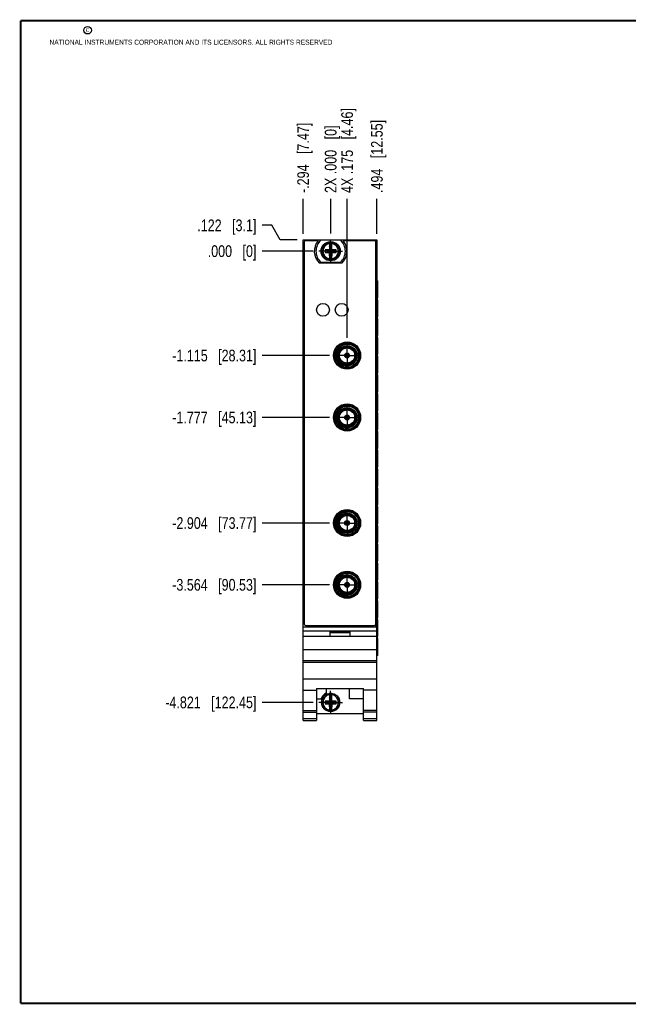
# Model space of a CAD drawing. Header units: inches. Extents: x 0.2 to 16.8, y 0.2 to 10.8.
# Tile 1 of 24: x 0.2 to 6.7, y 0.2 to 10.8. Entities that reach past the tile are written whole.
import ezdxf

# ---------------------------------------------------------------- set-up
doc = ezdxf.new("R2010")
doc.units = ezdxf.units.IN
doc.header["$LTSCALE"] = 0.935
doc.header["$MEASUREMENT"] = 0
doc.linetypes.add('CENTER', pattern=[0.6, 0.375, -0.075, 0.075, -0.075])
doc.layers.get('0').update_dxf_attribs({"linetype": 'CONTINUOUS'})
doc.layers.add('DEFAULT_1', color=7, linetype='CENTER')
doc.layers.add('DIMENSIONS', color=7, linetype='CONTINUOUS')
doc.styles.get("Standard").update_dxf_attribs({"font": 'txt', "width": 0.8})
doc.dimstyles.new('DIMSTYLE_1', dxfattribs={"dimtxt": 0.125, "dimasz": 0.18, "dimexe": 0.18, "dimexo": 0.0625, "dimgap": 0.09, "dimtad": 0, "dimtih": 1, "dimtoh": 1, "dimdec": 3, "dimzin": 4, "dimdsep": 46, "dimtxsty": 'STANDARD', "dimblk": '_FILLED', "dimblk1": '_FILLED', "dimblk2": '_FILLED', "dimcen": 0.09, "dimadec": 0, "dimazin": 0, "dimtp": 0.000393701, "dimtm": 0.000393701, "dimtfac": 1, "dimtdec": 3, "dimtofl": 0, "dimtmove": 0, "dimatfit": 3, "dimldrblk": '_FILLED', "dimfxl": 1, "dimtolj": 1, "dimtzin": 4, "dimarcsym": 0})
doc.dimstyles.new('DIMSTYLE_2', dxfattribs={"dimtxt": 0.125, "dimasz": 0.18, "dimexe": 0.18, "dimexo": 0.0625, "dimgap": 0.09, "dimtad": 0, "dimtih": 1, "dimtoh": 1, "dimdec": 3, "dimzin": 4, "dimdsep": 46, "dimtxsty": 'STANDARD', "dimblk": '_FILLED', "dimblk1": '_FILLED', "dimblk2": '_FILLED', "dimcen": 0.09, "dimadec": 0, "dimazin": 0, "dimtfac": 1, "dimtdec": 3, "dimtofl": 0, "dimtmove": 0, "dimatfit": 3, "dimldrblk": '_FILLED', "dimfxl": 1, "dimtolj": 1, "dimtzin": 4, "dimarcsym": 0})
doc.dimstyles.new('DIMSTYLE_3', dxfattribs={"dimtxt": 0.125, "dimasz": 0.18, "dimexe": 0.18, "dimexo": 0.0625, "dimgap": 0.09, "dimtad": 0, "dimtih": 1, "dimtoh": 1, "dimdec": 3, "dimzin": 4, "dimdsep": 46, "dimtxsty": 'STANDARD', "dimblk": '_FILLED', "dimblk1": '_FILLED', "dimblk2": '_FILLED', "dimcen": 0.09, "dimadec": 0, "dimazin": 0, "dimtp": 0.01, "dimtm": 0.01, "dimtfac": 1, "dimtdec": 3, "dimtofl": 0, "dimtmove": 0, "dimatfit": 3, "dimldrblk": '_FILLED', "dimfxl": 1, "dimtolj": 1, "dimtzin": 4, "dimarcsym": 0})

# ---------------------------------------------------------------- blocks, each defined once
blk = doc.blocks.new('*D0')
at = {"layer": 'DIMENSIONS', "color": 2, "linetype": 'CONTINUOUS'}
for p, q in [((2.936, 8.572), (2.832, 8.572)), ((3.023, 8.417), (2.936, 8.572)), ((3.207, 8.417), (3.023, 8.417))]:
    blk.add_line(p, q, dxfattribs=at)
at = {"layer": 'DIMENSIONS', "color": 2, "linetype": 'CONTINUOUS', "insert": (2.77, 8.634), "char_height": 0.125, "width": 1.025, "attachment_point": 3, "line_spacing_factor": 0.9}
blk.add_mtext('.122{\\Ftxt.shx;\\W1.000000;\\H0.125000; }[3.1]', dxfattribs=at)
blk = doc.blocks.new('_FILLED')
at = {"color": 0, "linetype": 'BYBLOCK'}
blk.add_solid([(0, 0), (-1, 0.174), (-1, -0.174)], dxfattribs=at)
blk = doc.blocks.new('*D1')
at = {"layer": 'DIMENSIONS', "color": 2, "linetype": 'CONTINUOUS'}
blk.add_line((3.376, 8.295), (2.832, 8.295), dxfattribs=at)
at = {"layer": 'DIMENSIONS', "color": 2, "linetype": 'CONTINUOUS', "insert": (2.77, 8.358), "char_height": 0.125, "width": 0.825, "attachment_point": 3, "line_spacing_factor": 0.9}
blk.add_mtext('.000{\\Ftxt.shx;\\W1.000000;\\H0.125000; }[0]', dxfattribs=at)
blk = doc.blocks.new('*D2')
at = {"layer": 'DIMENSIONS', "color": 2, "linetype": 'CONTINUOUS'}
blk.add_line((3.551, 7.18), (2.832, 7.18), dxfattribs=at)
at = {"layer": 'DIMENSIONS', "color": 2, "linetype": 'CONTINUOUS', "insert": (2.77, 7.243), "char_height": 0.125, "width": 1.425, "attachment_point": 3, "line_spacing_factor": 0.9}
blk.add_mtext('-1.115{\\Ftxt.shx;\\W1.000000;\\H0.125000; }[28.31]', dxfattribs=at)
blk = doc.blocks.new('*D3')
at = {"layer": 'DIMENSIONS', "color": 2, "linetype": 'CONTINUOUS'}
blk.add_line((3.551, 6.518), (2.832, 6.518), dxfattribs=at)
at = {"layer": 'DIMENSIONS', "color": 2, "linetype": 'CONTINUOUS', "insert": (2.77, 6.581), "char_height": 0.125, "width": 1.425, "attachment_point": 3, "line_spacing_factor": 0.9}
blk.add_mtext('-1.777{\\Ftxt.shx;\\W1.000000;\\H0.125000; }[45.13]', dxfattribs=at)
blk = doc.blocks.new('*D4')
at = {"layer": 'DIMENSIONS', "color": 2, "linetype": 'CONTINUOUS'}
blk.add_line((3.551, 5.391), (2.832, 5.391), dxfattribs=at)
at = {"layer": 'DIMENSIONS', "color": 2, "linetype": 'CONTINUOUS', "insert": (2.77, 5.453), "char_height": 0.125, "width": 1.425, "attachment_point": 3, "line_spacing_factor": 0.9}
blk.add_mtext('-2.904{\\Ftxt.shx;\\W1.000000;\\H0.125000; }[73.77]', dxfattribs=at)
blk = doc.blocks.new('*D5')
at = {"layer": 'DIMENSIONS', "color": 2, "linetype": 'CONTINUOUS'}
blk.add_line((3.551, 4.731), (2.832, 4.731), dxfattribs=at)
at = {"layer": 'DIMENSIONS', "color": 2, "linetype": 'CONTINUOUS', "insert": (2.77, 4.793), "char_height": 0.125, "width": 1.425, "attachment_point": 3, "line_spacing_factor": 0.9}
blk.add_mtext('-3.564{\\Ftxt.shx;\\W1.000000;\\H0.125000; }[90.53]', dxfattribs=at)
blk = doc.blocks.new('*D6')
at = {"layer": 'DIMENSIONS', "color": 2, "linetype": 'CONTINUOUS'}
blk.add_line((3.376, 3.474), (2.832, 3.474), dxfattribs=at)
at = {"layer": 'DIMENSIONS', "color": 2, "linetype": 'CONTINUOUS', "insert": (2.77, 3.537), "char_height": 0.125, "width": 1.525, "attachment_point": 3, "line_spacing_factor": 0.9}
blk.add_mtext('-4.821{\\Ftxt.shx;\\W1.000000;\\H0.125000; }[122.45]', dxfattribs=at)
blk = doc.blocks.new('*D7')
at = {"layer": 'DIMENSIONS', "color": 2, "linetype": 'CONTINUOUS'}
blk.add_line((3.564, 8.483), (3.564, 8.855), dxfattribs=at)
at = {"layer": 'DIMENSIONS', "color": 2, "linetype": 'CONTINUOUS', "insert": (3.501, 8.917), "char_height": 0.125, "width": 1.125, "attachment_point": 1, "rotation": 90, "line_spacing_factor": 0.9}
blk.add_mtext('2X .000{\\Ftxt.shx;\\W1.000000;\\H0.125000; }[0]', dxfattribs=at)
blk = doc.blocks.new('*D8')
at = {"layer": 'DIMENSIONS', "color": 2, "linetype": 'CONTINUOUS'}
blk.add_line((3.27, 8.48), (3.27, 8.855), dxfattribs=at)
at = {"layer": 'DIMENSIONS', "color": 2, "linetype": 'CONTINUOUS', "insert": (3.207, 8.917), "char_height": 0.125, "width": 1.225, "attachment_point": 1, "rotation": 90, "line_spacing_factor": 0.9}
blk.add_mtext('-.294{\\Ftxt.shx;\\W1.000000;\\H0.125000; }[7.47]', dxfattribs=at)
blk = doc.blocks.new('*D9')
at = {"layer": 'DIMENSIONS', "color": 2, "linetype": 'CONTINUOUS'}
blk.add_line((4.058, 8.48), (4.058, 8.855), dxfattribs=at)
at = {"layer": 'DIMENSIONS', "color": 2, "linetype": 'CONTINUOUS', "insert": (3.995, 8.917), "char_height": 0.125, "width": 1.225, "attachment_point": 1, "rotation": 90, "line_spacing_factor": 0.9}
blk.add_mtext('.494{\\Ftxt.shx;\\W1.000000;\\H0.125000; }[12.55]', dxfattribs=at)
blk = doc.blocks.new('*D10')
at = {"layer": 'DIMENSIONS', "color": 2, "linetype": 'CONTINUOUS'}
blk.add_line((3.739, 7.368), (3.739, 8.855), dxfattribs=at)
at = {"layer": 'DIMENSIONS', "color": 2, "linetype": 'CONTINUOUS', "insert": (3.677, 8.917), "char_height": 0.125, "width": 1.425, "attachment_point": 1, "rotation": 90, "line_spacing_factor": 0.9}
blk.add_mtext('4X .175{\\Ftxt.shx;\\W1.000000;\\H0.125000; }[4.46]', dxfattribs=at)

msp = doc.modelspace()

# ---------------------------------------------------------------- linework, layer by layer
at = {"color": 6, "linetype": 'CONTINUOUS'}
for p, q in [((3.2696, 4.2812), (3.2696, 8.4171)), ((3.2696, 8.4171), (4.0576, 8.4171)), ((4.0576, 8.4171), (4.0576, 4.2812))]:
    msp.add_line(p, q, dxfattribs=at)
at = {"color": 9, "linetype": 'CONTINUOUS'}
for p, q in [((4.0456, 8.3954), (4.0456, 8.4171)), ((4.0605, 7.9771), (4.0605, 3.9771)), ((4.0456, 4.2812), (4.0456, 4.3088))]:
    msp.add_line(p, q, dxfattribs=at)
at = {"color": 7, "linetype": 'CONTINUOUS'}
for p, q in [((3.2796, 8.3871), (3.2796, 4.3171)), ((3.4291, 8.4071), (3.2996, 8.4071)), ((3.6673, 8.4136), (3.4598, 8.4136)), ((3.5498, 8.3898), (3.5498, 8.3068)), ((3.5519, 8.2466), (3.5753, 8.3436)), ((3.5519, 8.3436), (3.5519, 8.3068)), ((3.5753, 8.2466), (3.5519, 8.3436)), ((3.5753, 8.3436), (3.5519, 8.3436)), ((3.5753, 8.3068), (3.5753, 8.3436)), ((3.5774, 8.3068), (3.5774, 8.3898)), ((4.0276, 8.4071), (3.698, 8.4071)), ((4.0476, 4.3171), (4.0476, 8.3871)), ((3.5065, 8.3089), (3.5065, 8.2813)), ((3.5498, 8.3089), (3.5065, 8.3089)), ((3.5065, 8.3089), (3.6175, 8.2821)), ((3.5065, 8.2813), (3.6175, 8.3081)), ((3.5065, 8.2813), (3.5498, 8.2813)), ((3.5519, 8.3068), (3.5498, 8.3068)), ((3.5498, 8.2834), (3.5498, 8.2005)), ((3.5519, 8.2834), (3.5498, 8.2834)), ((3.5519, 8.2834), (3.5753, 8.3068)), ((3.5753, 8.2834), (3.5519, 8.3068)), ((3.5519, 8.2466), (3.5519, 8.2834)), ((3.5753, 8.2466), (3.5519, 8.2466)), ((3.5753, 8.3068), (3.5774, 8.3068)), ((3.5753, 8.2834), (3.5753, 8.2466)), ((3.5774, 8.2834), (3.5753, 8.2834)), ((3.6207, 8.3089), (3.5774, 8.3089)), ((3.5774, 8.2005), (3.5774, 8.2834)), ((3.5774, 8.2813), (3.6207, 8.2813)), ((3.6207, 8.2813), (3.6207, 8.3089)), ((3.6818, 8.1661), (3.4453, 8.1661)), ((3.4598, 8.1766), (3.6673, 8.1766)), ((4.0576, 7.9771), (4.0691, 7.9771)), ((4.0693, 7.7952), (4.0693, 7.9771)), ((4.0611, 7.7952), (4.0611, 7.7762)), ((4.0693, 7.7952), (4.0611, 7.7952)), ((4.0611, 7.7762), (4.0691, 7.7762)), ((4.0693, 7.5942), (4.0693, 7.7762)), ((4.0611, 7.5942), (4.0611, 7.5752)), ((4.0693, 7.5942), (4.0611, 7.5942)), ((4.0611, 7.5752), (4.0691, 7.5752)), ((4.0693, 7.3933), (4.0693, 7.5752)), ((4.0611, 7.3933), (4.0611, 7.3743)), ((4.0693, 7.3933), (4.0611, 7.3933)), ((4.0611, 7.3743), (4.0691, 7.3743)), ((4.0693, 7.1923), (4.0693, 7.3743)), ((3.7182, 7.1907), (3.7199, 7.1897)), ((3.7206, 7.1929), (3.7198, 7.1934)), ((3.7199, 7.1897), (3.7207, 7.1892)), ((3.7215, 7.1924), (3.7206, 7.1929)), ((3.7207, 7.1892), (3.7228, 7.1877)), ((3.7223, 7.192), (3.7215, 7.1924)), ((3.7235, 7.1914), (3.7223, 7.192)), ((3.7228, 7.1877), (3.7236, 7.1872)), ((3.7259, 7.1904), (3.7235, 7.1914)), ((3.7236, 7.1872), (3.7239, 7.1869)), ((3.7352, 7.1564), (3.7341, 7.156)), ((3.7371, 7.1641), (3.7374, 7.1615)), ((3.7374, 7.1615), (3.7375, 7.1601)), ((3.7375, 7.1601), (3.7375, 7.1592)), ((3.7375, 7.1592), (3.7375, 7.1582)), ((3.7375, 7.1582), (3.7375, 7.1573)), ((3.7406, 7.1601), (3.7409, 7.1628)), ((3.7406, 7.1592), (3.7406, 7.1601)), ((3.7406, 7.1573), (3.7406, 7.1592)), ((3.7409, 7.1628), (3.741, 7.1637)), ((3.741, 7.1637), (3.741, 7.1641)), ((3.7526, 7.1905), (3.7523, 7.1904)), ((3.7535, 7.1909), (3.7526, 7.1905)), ((3.7547, 7.1914), (3.7535, 7.1909)), ((3.7542, 7.1869), (3.7564, 7.1885)), ((3.7559, 7.192), (3.7547, 7.1914)), ((3.7567, 7.1924), (3.7559, 7.192)), ((3.7564, 7.1885), (3.7575, 7.1892)), ((3.7583, 7.1934), (3.7567, 7.1924)), ((3.7575, 7.1892), (3.7591, 7.1902)), ((3.7591, 7.1902), (3.7599, 7.1907)), ((3.7609, 7.1899), (3.7619, 7.1892)), ((3.7619, 7.1892), (3.7628, 7.1884)), ((4.0611, 7.1923), (4.0611, 7.1733)), ((4.0693, 7.1923), (4.0611, 7.1923)), ((4.0611, 7.1733), (4.0691, 7.1733)), ((4.0693, 6.9914), (4.0693, 7.1733)), ((3.7732, 7.0773), (3.772, 7.0769)), ((3.7745, 7.0778), (3.7732, 7.0773)), ((3.8515, 7.1259), (3.8368, 7.133)), ((4.0611, 6.9914), (4.0611, 6.9724)), ((4.0693, 6.9914), (4.0611, 6.9914)), ((4.0611, 6.9724), (4.0691, 6.9724)), ((4.0693, 6.7904), (4.0693, 6.9724)), ((4.0611, 6.7904), (4.0611, 6.7714)), ((4.0693, 6.7904), (4.0611, 6.7904)), ((4.0611, 6.7714), (4.0691, 6.7714)), ((4.0693, 6.5895), (4.0693, 6.7714)), ((3.7182, 6.5287), (3.7199, 6.5277)), ((3.7206, 6.5309), (3.7198, 6.5314)), ((3.7199, 6.5277), (3.7207, 6.5272)), ((3.7215, 6.5304), (3.7206, 6.5309)), ((3.7207, 6.5272), (3.7228, 6.5257)), ((3.7223, 6.53), (3.7215, 6.5304)), ((3.7235, 6.5294), (3.7223, 6.53)), ((3.7228, 6.5257), (3.7236, 6.5252)), ((3.7259, 6.5284), (3.7235, 6.5294)), ((3.7236, 6.5252), (3.7239, 6.5249)), ((3.7526, 6.5285), (3.7523, 6.5284)), ((3.7535, 6.5289), (3.7526, 6.5285)), ((3.7547, 6.5294), (3.7535, 6.5289)), ((3.7542, 6.5249), (3.7564, 6.5265)), ((3.7559, 6.53), (3.7547, 6.5294)), ((3.7567, 6.5304), (3.7559, 6.53)), ((3.7564, 6.5265), (3.7575, 6.5272)), ((3.7583, 6.5314), (3.7567, 6.5304)), ((3.7575, 6.5272), (3.7591, 6.5282)), ((3.7591, 6.5282), (3.7599, 6.5287)), ((3.7609, 6.5279), (3.7619, 6.5272)), ((3.7619, 6.5272), (3.7628, 6.5264)), ((4.0611, 6.5895), (4.0611, 6.5705)), ((4.0693, 6.5895), (4.0611, 6.5895)), ((4.0611, 6.5705), (4.0691, 6.5705)), ((4.0693, 6.3885), (4.0693, 6.5705)), ((3.7352, 6.4944), (3.7341, 6.494)), ((3.7371, 6.5021), (3.7374, 6.4995)), ((3.7374, 6.4995), (3.7375, 6.4981)), ((3.7375, 6.4981), (3.7375, 6.4972)), ((3.7375, 6.4972), (3.7375, 6.4962)), ((3.7375, 6.4962), (3.7375, 6.4953)), ((3.7406, 6.4981), (3.7409, 6.5008)), ((3.7406, 6.4972), (3.7406, 6.4981)), ((3.7406, 6.4953), (3.7406, 6.4972)), ((3.7409, 6.5008), (3.741, 6.5017)), ((3.741, 6.5017), (3.741, 6.5021)), ((3.8515, 6.4639), (3.8368, 6.471)), ((3.7732, 6.4153), (3.772, 6.4149)), ((3.7745, 6.4158), (3.7732, 6.4153)), ((4.0611, 6.3885), (4.0611, 6.3695)), ((4.0693, 6.3885), (4.0611, 6.3885)), ((4.0611, 6.3695), (4.0691, 6.3695)), ((4.0693, 6.1876), (4.0693, 6.3695)), ((4.0693, 6.1876), (4.0611, 6.1876)), ((4.0611, 6.1876), (4.0611, 6.1686)), ((4.0611, 6.1686), (4.0691, 6.1686)), ((4.0693, 5.9866), (4.0693, 6.1686)), ((4.0693, 5.9866), (4.0611, 5.9866)), ((4.0611, 5.9866), (4.0611, 5.9676)), ((4.0611, 5.9676), (4.0691, 5.9676)), ((4.0693, 5.7857), (4.0693, 5.9676)), ((4.0693, 5.7857), (4.0611, 5.7857)), ((4.0611, 5.7857), (4.0611, 5.7667)), ((4.0611, 5.7667), (4.0691, 5.7667)), ((4.0693, 5.5847), (4.0693, 5.7667)), ((4.0693, 5.5847), (4.0611, 5.5847)), ((4.0611, 5.5847), (4.0611, 5.5657)), ((4.0611, 5.5657), (4.0691, 5.5657)), ((4.0693, 5.3838), (4.0693, 5.5657)), ((3.7182, 5.4012), (3.7199, 5.4002)), ((3.7206, 5.4034), (3.7198, 5.4039)), ((3.7199, 5.4002), (3.7207, 5.3997)), ((3.7215, 5.4029), (3.7206, 5.4034)), ((3.7207, 5.3997), (3.7228, 5.3982)), ((3.7223, 5.4025), (3.7215, 5.4029)), ((3.7235, 5.4019), (3.7223, 5.4025)), ((3.7228, 5.3982), (3.7236, 5.3977)), ((3.7259, 5.4009), (3.7235, 5.4019)), ((3.7236, 5.3977), (3.7239, 5.3974)), ((3.7352, 5.3669), (3.7341, 5.3665)), ((3.7371, 5.3746), (3.7374, 5.372)), ((3.7374, 5.372), (3.7375, 5.3706)), ((3.7375, 5.3706), (3.7375, 5.3697)), ((3.7375, 5.3697), (3.7375, 5.3687)), ((3.7375, 5.3687), (3.7375, 5.3678)), ((3.7406, 5.3706), (3.7409, 5.3733)), ((3.7406, 5.3697), (3.7406, 5.3706)), ((3.7406, 5.3678), (3.7406, 5.3697)), ((3.7409, 5.3733), (3.741, 5.3742)), ((3.741, 5.3742), (3.741, 5.3746)), ((3.7526, 5.401), (3.7523, 5.4009)), ((3.7535, 5.4014), (3.7526, 5.401)), ((3.7547, 5.4019), (3.7535, 5.4014)), ((3.7542, 5.3974), (3.7564, 5.399)), ((3.7559, 5.4025), (3.7547, 5.4019)), ((3.7567, 5.4029), (3.7559, 5.4025)), ((3.7564, 5.399), (3.7575, 5.3997)), ((3.7583, 5.4039), (3.7567, 5.4029)), ((3.7575, 5.3997), (3.7591, 5.4007)), ((3.7591, 5.4007), (3.7599, 5.4012)), ((3.7609, 5.4004), (3.7619, 5.3997)), ((3.7619, 5.3997), (3.7628, 5.3989)), ((4.0693, 5.3838), (4.0611, 5.3838)), ((4.0611, 5.3838), (4.0611, 5.3648)), ((3.7732, 5.2878), (3.772, 5.2874)), ((3.7745, 5.2883), (3.7732, 5.2878)), ((3.8515, 5.3364), (3.8368, 5.3435)), ((4.0611, 5.3648), (4.0691, 5.3648)), ((4.0693, 5.1828), (4.0693, 5.3648)), ((4.0693, 5.1828), (4.0611, 5.1828)), ((4.0611, 5.1828), (4.0611, 5.1638)), ((4.0611, 5.1638), (4.0691, 5.1638)), ((4.0693, 4.9819), (4.0693, 5.1638)), ((4.0693, 4.9819), (4.0611, 4.9819)), ((4.0611, 4.9819), (4.0611, 4.9629)), ((4.0611, 4.9629), (4.0691, 4.9629)), ((4.0693, 4.7809), (4.0693, 4.9629)), ((3.7182, 4.7412), (3.7199, 4.7402)), ((3.7206, 4.7434), (3.7198, 4.7439)), ((3.7199, 4.7402), (3.7207, 4.7397)), ((3.7215, 4.7429), (3.7206, 4.7434)), ((3.7207, 4.7397), (3.7228, 4.7382)), ((3.7223, 4.7425), (3.7215, 4.7429)), ((3.7235, 4.7419), (3.7223, 4.7425)), ((3.7228, 4.7382), (3.7236, 4.7377)), ((3.7259, 4.7409), (3.7235, 4.7419)), ((3.7236, 4.7377), (3.7239, 4.7374)), ((3.7526, 4.741), (3.7523, 4.7409)), ((3.7535, 4.7414), (3.7526, 4.741)), ((3.7547, 4.7419), (3.7535, 4.7414)), ((3.7542, 4.7374), (3.7564, 4.739)), ((3.7559, 4.7425), (3.7547, 4.7419)), ((3.7567, 4.7429), (3.7559, 4.7425)), ((3.7564, 4.739), (3.7575, 4.7397)), ((3.7583, 4.7439), (3.7567, 4.7429)), ((3.7575, 4.7397), (3.7591, 4.7407)), ((3.7591, 4.7407), (3.7599, 4.7412)), ((3.7609, 4.7404), (3.7619, 4.7397)), ((3.7619, 4.7397), (3.7628, 4.7389)), ((4.0693, 4.7809), (4.0611, 4.7809)), ((4.0611, 4.7809), (4.0611, 4.7619)), ((4.0611, 4.7619), (4.0691, 4.7619)), ((4.0693, 4.58), (4.0693, 4.7619)), ((3.7352, 4.7069), (3.7341, 4.7065)), ((3.7371, 4.7146), (3.7374, 4.712)), ((3.7374, 4.712), (3.7375, 4.7106)), ((3.7375, 4.7106), (3.7375, 4.7097)), ((3.7375, 4.7097), (3.7375, 4.7087)), ((3.7375, 4.7087), (3.7375, 4.7078)), ((3.7406, 4.7106), (3.7409, 4.7133)), ((3.7406, 4.7097), (3.7406, 4.7106)), ((3.7406, 4.7078), (3.7406, 4.7097)), ((3.7409, 4.7133), (3.741, 4.7142)), ((3.741, 4.7142), (3.741, 4.7146)), ((3.8515, 4.6764), (3.8368, 4.6835)), ((3.7732, 4.6278), (3.772, 4.6274)), ((3.7745, 4.6283), (3.7732, 4.6278)), ((4.0693, 4.58), (4.0611, 4.58)), ((4.0611, 4.58), (4.0611, 4.561)), ((4.0611, 4.561), (4.0691, 4.561)), ((4.0693, 4.379), (4.0693, 4.561)), ((4.0693, 4.379), (4.0611, 4.379)), ((4.0611, 4.379), (4.0611, 4.36)), ((4.0611, 4.36), (4.0691, 4.36)), ((4.0693, 4.1781), (4.0693, 4.36)), ((3.2696, 4.2812), (4.0576, 4.2812)), ((3.2696, 3.2792), (3.2696, 4.2812)), ((3.2696, 4.2382), (4.0576, 4.2382)), ((3.2996, 4.2971), (4.0276, 4.2971)), ((3.5536, 4.2282), (3.7736, 4.2282)), ((3.5536, 4.2282), (3.5536, 4.1812)), ((3.5536, 4.2212), (3.7736, 4.2212)), ((3.7736, 4.1812), (3.7736, 4.2282)), ((4.0576, 3.2792), (4.0576, 4.2812)), ((3.2696, 4.1812), (4.0576, 4.1812)), ((4.0693, 4.1781), (4.0611, 4.1781)), ((4.0611, 4.1591), (4.0611, 4.1781)), ((4.0611, 4.1591), (4.0691, 4.1591)), ((4.0693, 3.9771), (4.0693, 4.1591)), ((3.2696, 4.0412), (4.0576, 4.0412)), ((3.2696, 3.9212), (4.0576, 3.9212)), ((4.0576, 3.9017), (3.2696, 3.9017)), ((4.0693, 3.9771), (4.0576, 3.9771)), ((3.2696, 3.7259), (4.0576, 3.7259)), ((3.2696, 3.6062), (3.4116, 3.6062)), ((3.4116, 3.6215), (3.9156, 3.6215)), ((3.4116, 3.6215), (3.4116, 3.2792)), ((3.4176, 3.3522), (3.4176, 3.6215)), ((3.5146, 3.6215), (3.5146, 3.5716)), ((3.7646, 3.5122), (3.7646, 3.6215)), ((3.9156, 3.2792), (3.9156, 3.6215)), ((4.0576, 3.6062), (3.9156, 3.6062)), ((3.4176, 3.5122), (3.4614, 3.5122)), ((3.5498, 3.488), (3.5065, 3.488)), ((3.5065, 3.488), (3.6175, 3.4612)), ((3.5065, 3.488), (3.5065, 3.4604)), ((3.5065, 3.4604), (3.6175, 3.4872)), ((3.5498, 3.5688), (3.5498, 3.4859)), ((3.5519, 3.4859), (3.5498, 3.4859)), ((3.5753, 3.5227), (3.5519, 3.5227)), ((3.5753, 3.4257), (3.5519, 3.5227)), ((3.5519, 3.5227), (3.5519, 3.4859)), ((3.5519, 3.4257), (3.5753, 3.5227)), ((3.5753, 3.4625), (3.5519, 3.4859)), ((3.5519, 3.4625), (3.5753, 3.4859)), ((3.5753, 3.4859), (3.5753, 3.5227)), ((3.5753, 3.4859), (3.5774, 3.4859)), ((3.5774, 3.4859), (3.5774, 3.5688)), ((3.6207, 3.488), (3.5774, 3.488)), ((3.6207, 3.4604), (3.6207, 3.488)), ((3.9156, 3.5122), (3.7646, 3.5122)), ((3.2696, 3.3892), (3.4116, 3.3892)), ((3.2696, 3.37), (3.4116, 3.37)), ((3.5065, 3.4604), (3.5498, 3.4604)), ((3.5519, 3.4625), (3.5498, 3.4625)), ((3.5498, 3.4625), (3.5498, 3.3795)), ((3.5519, 3.4257), (3.5519, 3.4625)), ((3.5753, 3.4257), (3.5519, 3.4257)), ((3.5774, 3.4625), (3.5753, 3.4625)), ((3.5753, 3.4625), (3.5753, 3.4257)), ((3.5774, 3.3795), (3.5774, 3.4625)), ((3.5774, 3.4604), (3.6207, 3.4604)), ((4.0576, 3.3892), (3.9156, 3.3892)), ((4.0576, 3.37), (3.9156, 3.37)), ((3.4116, 3.2971), (3.2696, 3.2971)), ((3.2696, 3.2792), (3.4116, 3.2792)), ((3.9156, 3.3522), (3.4176, 3.3522)), ((4.0576, 3.2971), (3.9156, 3.2971)), ((3.9156, 3.2792), (4.0576, 3.2792))]:
    msp.add_line(p, q, dxfattribs=at)
at = {"color": 7, "linetype": 'CONTINUOUS', "const_width": 0.02}
for points in [[(0.25, 10.7586), (0.25, 0.2586)], [(16.75, 10.7586), (0.25, 10.7586)], [(0.25, 0.2586), (16.75, 0.2586)]]:
    msp.add_lwpolyline(points, dxfattribs=at)
at = {"color": 2, "linetype": 'CONTINUOUS'}
msp.add_circle((0.9659, 10.6562), 0.0403, dxfattribs=at)
at = {"color": 7, "linetype": 'CONTINUOUS'}
for centre, radius in [((3.5636, 8.2951), 0.1025), ((3.5636, 8.2951), 0.098), ((3.4811, 7.6686), 0.0685), ((3.6811, 7.6686), 0.0685), ((3.7391, 7.1805), 0.145), ((3.7391, 7.1805), 0.106), ((3.7391, 7.1805), 0.091), ((3.7391, 7.1805), 0.081), ((3.7391, 7.1805), 0.026), ((3.7391, 7.1805), 0.025), ((3.7391, 6.5185), 0.145), ((3.7391, 6.5185), 0.106), ((3.7391, 6.5185), 0.091), ((3.7391, 6.5185), 0.081), ((3.7391, 6.5185), 0.026), ((3.7391, 6.5185), 0.025), ((3.7391, 5.391), 0.145), ((3.7391, 5.391), 0.106), ((3.7391, 5.391), 0.091), ((3.7391, 5.391), 0.081), ((3.7391, 5.391), 0.026), ((3.7391, 5.391), 0.025), ((3.7391, 4.731), 0.145), ((3.7391, 4.731), 0.106), ((3.7391, 4.731), 0.091), ((3.7391, 4.731), 0.081), ((3.7391, 4.731), 0.026), ((3.7391, 4.731), 0.025), ((3.5636, 3.4742), 0.098)]:
    msp.add_circle(centre, radius, dxfattribs=at)
at = {"color": 6, "linetype": 'CONTINUOUS'}
for centre in [(3.7391, 7.1805), (3.7391, 6.5185), (3.7391, 5.391), (3.7391, 4.731)]:
    msp.add_circle(centre, 0.136, dxfattribs=at)
at = {"color": 9, "linetype": 'CONTINUOUS'}
for centre, radius in [((3.7391, 7.1805), 0.126), ((3.7391, 7.1805), 0.102), ((3.7391, 7.1805), 0.095), ((3.7391, 7.1805), 0.089), ((3.7391, 6.5185), 0.126), ((3.7391, 6.5185), 0.102), ((3.7391, 6.5185), 0.095), ((3.7391, 6.5185), 0.089), ((3.7391, 5.391), 0.126), ((3.7391, 5.391), 0.102), ((3.7391, 5.391), 0.095), ((3.7391, 5.391), 0.089), ((3.7391, 4.731), 0.126), ((3.7391, 4.731), 0.102), ((3.7391, 4.731), 0.095), ((3.7391, 4.731), 0.089)]:
    msp.add_circle(centre, radius, dxfattribs=at)
at = {"color": 7, "linetype": 'CONTINUOUS'}
for centre, radius, start, end in [((3.2996, 8.3871), 0.02, 90, 180), ((3.5636, 8.2951), 0.175, 140.20818, 227.4886), ((3.5636, 8.2951), 0.1575, 131.20295, 228.79705), ((3.5636, 8.2951), 0.0956, 81.71661, 98.28339), ((3.5636, 8.2951), 0.1575, 311.20295, 48.79705), ((3.5636, 8.2951), 0.175, 312.5114, 39.79182), ((4.0276, 8.3871), 0.02, 0, 90), ((3.5636, 8.2951), 0.0956, 261.71661, 278.28339), ((3.7391, 7.1805), 0.125, 45.00296, 43.51613), ((3.7387, 7.1844), 0.1156, 182.67717, 196.37194), ((3.7379, 7.1631), 0.0339, 127.65545, 131.79425), ((3.7391, 7.1805), 0.0232, 153.86888, 266.13112), ((3.7391, 7.1805), 0.0204, 154.4295, 265.5705), ((3.7391, 7.1805), 0.0232, 33.86888, 146.13112), ((3.7391, 7.1805), 0.0195, 145.01772, 154.89634), ((3.7391, 7.1805), 0.0204, 34.4295, 145.5705), ((3.7391, 7.1805), 0.0165, 156.87056, 263.12944), ((3.7391, 7.1805), 0.0165, 36.87075, 143.12925), ((3.7237, 7.1876), 0.0333, 290.24677, 294.50098), ((3.7391, 7.1805), 0.0195, 265.1053, 274.51751), ((3.7391, 7.1805), 0.0232, 273.86888, 26.13112), ((3.7391, 7.1805), 0.0204, 274.42949, 25.57051), ((3.7391, 7.1805), 0.0165, 276.87075, 23.12925), ((3.7391, 7.1805), 0.0195, 25.00664, 34.89606), ((3.7385, 7.1843), 0.1154, 196.36812, 203.95785), ((3.7354, 7.1797), 0.1092, 271.94702, 277.71222), ((3.7335, 7.185), 0.1148, 290.92518, 319.77733), ((3.7391, 6.5185), 0.125, 45.00296, 43.51613), ((3.7379, 6.5011), 0.0339, 127.65545, 131.79425), ((3.7391, 6.5185), 0.0232, 153.86888, 266.13112), ((3.7391, 6.5185), 0.0204, 154.4295, 265.5705), ((3.7391, 6.5185), 0.0232, 33.86888, 146.13112), ((3.7391, 6.5185), 0.0195, 145.01772, 154.89634), ((3.7391, 6.5185), 0.0204, 34.4295, 145.5705), ((3.7391, 6.5185), 0.0165, 156.87056, 263.12944), ((3.7391, 6.5185), 0.0165, 36.87075, 143.12925), ((3.7391, 6.5185), 0.0232, 273.86888, 26.13112), ((3.7391, 6.5185), 0.0204, 274.42949, 25.57051), ((3.7391, 6.5185), 0.0165, 276.87075, 23.12925), ((3.7391, 6.5185), 0.0195, 25.00664, 34.89606), ((3.7387, 6.5224), 0.1156, 182.67717, 196.37194), ((3.7385, 6.5223), 0.1154, 196.36812, 203.95785), ((3.7237, 6.5256), 0.0333, 290.24677, 294.50098), ((3.7391, 6.5185), 0.0195, 265.1053, 274.51751), ((3.7335, 6.523), 0.1148, 290.92518, 319.77733), ((3.7354, 6.5177), 0.1092, 271.94702, 277.71222), ((3.7391, 5.391), 0.125, 45.00296, 43.51613), ((3.7387, 5.3949), 0.1156, 182.67717, 196.37194), ((3.7379, 5.3736), 0.0339, 127.65545, 131.79425), ((3.7391, 5.391), 0.0232, 153.86888, 266.13112), ((3.7391, 5.391), 0.0204, 154.4295, 265.5705), ((3.7391, 5.391), 0.0232, 33.86888, 146.13112), ((3.7391, 5.391), 0.0195, 145.01772, 154.89634), ((3.7391, 5.391), 0.0204, 34.4295, 145.5705), ((3.7391, 5.391), 0.0165, 156.87056, 263.12944), ((3.7391, 5.391), 0.0165, 36.87075, 143.12925), ((3.7237, 5.3981), 0.0333, 290.24677, 294.50098), ((3.7391, 5.391), 0.0195, 265.1053, 274.51751), ((3.7391, 5.391), 0.0232, 273.86888, 26.13112), ((3.7391, 5.391), 0.0204, 274.42949, 25.57051), ((3.7391, 5.391), 0.0165, 276.87075, 23.12925), ((3.7391, 5.391), 0.0195, 25.00664, 34.89606), ((3.7385, 5.3948), 0.1154, 196.36812, 203.95785), ((3.7354, 5.3902), 0.1092, 271.94702, 277.71222), ((3.7335, 5.3955), 0.1148, 290.92518, 319.77733), ((3.7391, 4.731), 0.125, 45.00296, 43.51613), ((3.7379, 4.7136), 0.0339, 127.65545, 131.79425), ((3.7391, 4.731), 0.0232, 153.86888, 266.13112), ((3.7391, 4.731), 0.0204, 154.4295, 265.5705), ((3.7391, 4.731), 0.0232, 33.86888, 146.13112), ((3.7391, 4.731), 0.0195, 145.01772, 154.89634), ((3.7391, 4.731), 0.0204, 34.4295, 145.5705), ((3.7391, 4.731), 0.0165, 156.87056, 263.12944), ((3.7391, 4.731), 0.0165, 36.87075, 143.12925), ((3.7391, 4.731), 0.0232, 273.86888, 26.13112), ((3.7391, 4.731), 0.0204, 274.42949, 25.57051), ((3.7391, 4.731), 0.0165, 276.87075, 23.12925), ((3.7391, 4.731), 0.0195, 25.00664, 34.89606), ((3.7387, 4.7349), 0.1156, 182.67717, 196.37194), ((3.7385, 4.7348), 0.1154, 196.36812, 203.95785), ((3.7237, 4.7381), 0.0333, 290.24677, 294.50098), ((3.7391, 4.731), 0.0195, 265.1053, 274.51751), ((3.7335, 4.7355), 0.1148, 290.92518, 319.77733), ((3.7354, 4.7302), 0.1092, 271.94702, 277.71222), ((3.2996, 4.3171), 0.02, 180, 270), ((4.0276, 4.3171), 0.02, 270, 360), ((3.5636, 3.4742), 0.109, 116.71426, 159.59683), ((3.5636, 3.4742), 0.0956, 81.71661, 98.28339), ((3.5636, 3.4742), 0.0956, 261.71661, 278.28339)]:
    msp.add_arc(centre, radius, start, end, dxfattribs=at)
at = {"color": 9, "linetype": 'CONTINUOUS'}
for centre, radius, start, end in [((3.5636, 8.2951), 0.0947, 98.36374, 261.63626), ((3.5636, 8.2951), 0.0832, 99.53359, 260.46641), ((3.5636, 8.2951), 0.0947, 278.36374, 81.63626), ((3.5636, 8.2951), 0.0832, 279.53359, 80.46641), ((3.739, 7.1807), 0.1088, 295.03199, 317.63991), ((3.7393, 7.1802), 0.1082, 314.19212, 319.70839), ((3.7401, 7.1795), 0.1072, 317.69854, 319.75082), ((3.7387, 7.1806), 0.109, 319.7684, 334.11982), ((3.739, 6.5187), 0.1088, 295.03199, 317.63991), ((3.7393, 6.5182), 0.1082, 314.19212, 319.70839), ((3.7401, 6.5175), 0.1072, 317.69854, 319.75082), ((3.7387, 6.5186), 0.109, 319.7684, 334.11982), ((3.739, 5.3912), 0.1088, 295.03199, 317.63991), ((3.7393, 5.3907), 0.1082, 314.19212, 319.70839), ((3.7401, 5.39), 0.1072, 317.69854, 319.75082), ((3.7387, 5.3911), 0.109, 319.7684, 334.11982), ((3.739, 4.7312), 0.1088, 295.03199, 317.63991), ((3.7393, 4.7307), 0.1082, 314.19212, 319.70839), ((3.7401, 4.73), 0.1072, 317.69854, 319.75082), ((3.7387, 4.7311), 0.109, 319.7684, 334.11982), ((3.5636, 3.4742), 0.0947, 98.36374, 261.63626), ((3.5636, 3.4742), 0.0832, 99.53359, 260.46641), ((3.5636, 3.4742), 0.0947, 278.36374, 81.63626), ((3.5636, 3.4742), 0.0832, 279.53359, 80.46641)]:
    msp.add_arc(centre, radius, start, end, dxfattribs=at)
at = {"color": 6, "linetype": 'CONTINUOUS'}
msp.add_arc((3.4516, 4.4213), 0.1325, 250.72726, 289.27791, dxfattribs=at)
at = {"color": 7, "linetype": 'CONTINUOUS'}
for centre, major_axis, start_param, end_param in [((3.7471, 7.1944), (0.0154, 0.0267), -4.3442407, -4.2629855), ((3.7552, 7.1805), (0.0308, 0), -2.0201998, -1.9389446), ((3.731, 7.1944), (-0.0154, 0.0267), -2.0202004, -1.9389446), ((3.7471, 6.5324), (0.0154, 0.0267), -4.3442407, -4.2629855), ((3.731, 6.5324), (-0.0154, 0.0267), -2.0202004, -1.9389446), ((3.7552, 6.5185), (0.0308, 0), -2.0201998, -1.9389446), ((3.7471, 5.4049), (0.0154, 0.0267), -4.3442407, -4.2629855), ((3.7552, 5.391), (0.0308, 0), -2.0201998, -1.9389446), ((3.731, 5.4049), (-0.0154, 0.0267), -2.0202004, -1.9389446), ((3.7471, 4.7449), (0.0154, 0.0267), -4.3442407, -4.2629855), ((3.731, 4.7449), (-0.0154, 0.0267), -2.0202004, -1.9389446), ((3.7552, 4.731), (0.0308, 0), -2.0201998, -1.9389446)]:
    msp.add_ellipse(centre, major_axis=major_axis, ratio=0.8527696, start_param=start_param, end_param=end_param, dxfattribs=at)
for points, knots in [([(3.6232, 7.179), (3.6229, 7.1868), (3.6238, 7.2026), (3.6288, 7.2216), (3.635, 7.236), (3.6408, 7.2463), (3.6475, 7.256), (3.6577, 7.268), (3.6696, 7.2783), (3.6829, 7.2868), (3.6934, 7.2921), (3.7044, 7.2964), (3.7195, 7.3006), (3.7312, 7.3021), (3.7391, 7.3024)], [0, 0, 0, 0, 0.1249065, 0.2498448, 0.3123808, 0.3749087, 0.4374452, 0.4999921, 0.624928, 0.6874511, 0.7499727, 0.8125207, 0.875109, 1, 1, 1, 1]), ([(3.7391, 7.3024), (3.7474, 7.3026), (3.76, 7.3017), (3.7763, 7.298), (3.7882, 7.294), (3.7996, 7.2887), (3.8141, 7.2803), (3.8239, 7.2723), (3.8298, 7.2665)], [0, 0, 0, 0, 0.249749, 0.3749269, 0.4999985, 0.6250682, 0.7502364, 1, 1, 1, 1]), ([(3.7391, 7.0706), (3.7335, 7.0704), (3.7224, 7.0708), (3.7088, 7.0735), (3.6982, 7.0768), (3.6905, 7.0799), (3.683, 7.0835), (3.6734, 7.0891), (3.6623, 7.0974), (3.6505, 7.1092), (3.6405, 7.1226), (3.6353, 7.1324), (3.6331, 7.1374)], [0, 0, 0, 0, 0.1248858, 0.2499716, 0.3125158, 0.3750383, 0.4375521, 0.5000718, 0.6250625, 0.7500601, 0.8750328, 1, 1, 1, 1]), ([(3.7719, 7.0768), (3.7683, 7.0756), (3.7611, 7.0734), (3.7537, 7.072), (3.75, 7.0715)], [0, 0, 0, 0, 0.5000089, 1, 1, 1, 1]), ([(3.8368, 7.133), (3.8345, 7.1291), (3.8308, 7.1234), (3.8254, 7.1161), (3.8226, 7.1126), (3.8211, 7.1109)], [0, 0, 0, 0, 0.4996059, 0.749772, 1, 1, 1, 1]), ([(3.6232, 6.517), (3.6229, 6.5248), (3.6238, 6.5406), (3.6288, 6.5596), (3.635, 6.574), (3.6408, 6.5843), (3.6475, 6.594), (3.6577, 6.606), (3.6696, 6.6163), (3.6829, 6.6248), (3.6934, 6.6301), (3.7044, 6.6344), (3.7195, 6.6386), (3.7312, 6.6401), (3.7391, 6.6404)], [0, 0, 0, 0, 0.1249065, 0.2498448, 0.3123808, 0.3749087, 0.4374452, 0.4999921, 0.624928, 0.6874511, 0.7499727, 0.8125207, 0.875109, 1, 1, 1, 1]), ([(3.7391, 6.6404), (3.7474, 6.6406), (3.76, 6.6397), (3.7763, 6.636), (3.7882, 6.632), (3.7996, 6.6267), (3.8141, 6.6183), (3.8239, 6.6103), (3.8298, 6.6045)], [0, 0, 0, 0, 0.249749, 0.3749269, 0.4999985, 0.6250682, 0.7502364, 1, 1, 1, 1]), ([(3.7391, 6.4086), (3.7335, 6.4084), (3.7224, 6.4088), (3.7088, 6.4115), (3.6982, 6.4148), (3.6905, 6.4179), (3.683, 6.4215), (3.6734, 6.4271), (3.6623, 6.4354), (3.6505, 6.4472), (3.6405, 6.4606), (3.6353, 6.4704), (3.6331, 6.4754)], [0, 0, 0, 0, 0.1248858, 0.2499716, 0.3125158, 0.3750383, 0.4375521, 0.5000718, 0.6250625, 0.7500601, 0.8750328, 1, 1, 1, 1]), ([(3.8368, 6.471), (3.8345, 6.4671), (3.8308, 6.4614), (3.8254, 6.4541), (3.8226, 6.4506), (3.8211, 6.4489)], [0, 0, 0, 0, 0.4996059, 0.749772, 1, 1, 1, 1]), ([(3.7719, 6.4148), (3.7683, 6.4136), (3.7611, 6.4114), (3.7537, 6.41), (3.75, 6.4095)], [0, 0, 0, 0, 0.5000089, 1, 1, 1, 1]), ([(3.6232, 5.3895), (3.6229, 5.3973), (3.6238, 5.4131), (3.6288, 5.4321), (3.635, 5.4465), (3.6408, 5.4568), (3.6475, 5.4665), (3.6577, 5.4785), (3.6696, 5.4888), (3.6829, 5.4973), (3.6934, 5.5026), (3.7044, 5.5069), (3.7195, 5.5111), (3.7312, 5.5126), (3.7391, 5.5129)], [0, 0, 0, 0, 0.1249065, 0.2498448, 0.3123808, 0.3749087, 0.4374452, 0.4999921, 0.624928, 0.6874511, 0.7499727, 0.8125207, 0.875109, 1, 1, 1, 1]), ([(3.7391, 5.5129), (3.7474, 5.5131), (3.76, 5.5122), (3.7763, 5.5085), (3.7882, 5.5045), (3.7996, 5.4992), (3.8141, 5.4908), (3.8239, 5.4828), (3.8298, 5.477)], [0, 0, 0, 0, 0.249749, 0.3749269, 0.4999985, 0.6250682, 0.7502364, 1, 1, 1, 1]), ([(3.7391, 5.2811), (3.7335, 5.2809), (3.7224, 5.2813), (3.7088, 5.284), (3.6982, 5.2873), (3.6905, 5.2904), (3.683, 5.294), (3.6734, 5.2996), (3.6623, 5.3079), (3.6505, 5.3197), (3.6405, 5.3331), (3.6353, 5.3429), (3.6331, 5.3479)], [0, 0, 0, 0, 0.1248858, 0.2499716, 0.3125158, 0.3750383, 0.4375521, 0.5000718, 0.6250625, 0.7500601, 0.8750328, 1, 1, 1, 1]), ([(3.7719, 5.2873), (3.7683, 5.2861), (3.7611, 5.2839), (3.7537, 5.2825), (3.75, 5.282)], [0, 0, 0, 0, 0.5000089, 1, 1, 1, 1]), ([(3.8368, 5.3435), (3.8345, 5.3396), (3.8308, 5.3339), (3.8254, 5.3266), (3.8226, 5.3231), (3.8211, 5.3214)], [0, 0, 0, 0, 0.4996059, 0.749772, 1, 1, 1, 1]), ([(3.6232, 4.7295), (3.6229, 4.7373), (3.6238, 4.7531), (3.6288, 4.7721), (3.635, 4.7865), (3.6408, 4.7968), (3.6475, 4.8065), (3.6577, 4.8185), (3.6696, 4.8288), (3.6829, 4.8373), (3.6934, 4.8426), (3.7044, 4.8469), (3.7195, 4.8511), (3.7312, 4.8526), (3.7391, 4.8529)], [0, 0, 0, 0, 0.1249065, 0.2498448, 0.3123808, 0.3749087, 0.4374452, 0.4999921, 0.624928, 0.6874511, 0.7499727, 0.8125207, 0.875109, 1, 1, 1, 1]), ([(3.7391, 4.8529), (3.7474, 4.8531), (3.76, 4.8522), (3.7763, 4.8485), (3.7882, 4.8445), (3.7996, 4.8392), (3.8141, 4.8308), (3.8239, 4.8228), (3.8298, 4.817)], [0, 0, 0, 0, 0.249749, 0.3749269, 0.4999985, 0.6250682, 0.7502364, 1, 1, 1, 1]), ([(3.7391, 4.6211), (3.7335, 4.6209), (3.7224, 4.6213), (3.7088, 4.624), (3.6982, 4.6273), (3.6905, 4.6304), (3.683, 4.634), (3.6734, 4.6396), (3.6623, 4.6479), (3.6505, 4.6597), (3.6405, 4.6731), (3.6353, 4.6829), (3.6331, 4.6879)], [0, 0, 0, 0, 0.1248858, 0.2499716, 0.3125158, 0.3750383, 0.4375521, 0.5000718, 0.6250625, 0.7500601, 0.8750328, 1, 1, 1, 1]), ([(3.8368, 4.6835), (3.8345, 4.6796), (3.8308, 4.6739), (3.8254, 4.6666), (3.8226, 4.6631), (3.8211, 4.6614)], [0, 0, 0, 0, 0.4996059, 0.749772, 1, 1, 1, 1]), ([(3.7719, 4.6273), (3.7683, 4.6261), (3.7611, 4.6239), (3.7537, 4.6225), (3.75, 4.622)], [0, 0, 0, 0, 0.5000089, 1, 1, 1, 1])]:
    msp.add_open_spline(points, degree=3, knots=knots, dxfattribs=at)
at = {"layer": 'DEFAULT_1', "color": 7, "linetype": 'CENTER'}
for p, q in [((3.5636, 8.2951), (3.5636, 8.4202)), ((3.5636, 8.2951), (3.4385, 8.2951)), ((3.5636, 8.2951), (3.5636, 8.17)), ((3.5636, 8.2951), (3.6887, 8.2951)), ((3.7391, 7.1805), (3.7391, 7.3056)), ((3.7391, 7.1805), (3.614, 7.1805)), ((3.7391, 7.1805), (3.7391, 7.0554)), ((3.7391, 7.1805), (3.8642, 7.1805)), ((3.7391, 6.5185), (3.7391, 6.6436)), ((3.7391, 6.5185), (3.614, 6.5185)), ((3.7391, 6.5185), (3.7391, 6.3934)), ((3.7391, 6.5185), (3.8642, 6.5185)), ((3.7391, 5.391), (3.7391, 5.5161)), ((3.7391, 5.391), (3.614, 5.391)), ((3.7391, 5.391), (3.8642, 5.391)), ((3.7391, 5.391), (3.7391, 5.2659)), ((3.7391, 4.731), (3.7391, 4.8561)), ((3.7391, 4.731), (3.614, 4.731)), ((3.7391, 4.731), (3.8642, 4.731)), ((3.7391, 4.731), (3.7391, 4.6059)), ((3.5636, 3.4742), (3.5636, 3.5993)), ((3.5636, 3.4742), (3.4385, 3.4742)), ((3.5636, 3.4742), (3.6887, 3.4742)), ((3.5636, 3.4742), (3.5636, 3.3491))]:
    msp.add_line(p, q, dxfattribs=at)

# ---------------------------------------------------------------- texts
at = {"color": 2, "linetype": 'CONTINUOUS', "char_height": 0.053, "attachment_point": 1, "line_spacing_factor": 0.9}
for s, insert, width in [('c', (0.946, 10.6893), 0.0424), ('NATIONAL INSTRUMENTS CORPORATION AND ITS LICENSORS. ALL RIGHTS RESERVED', (0.5583, 10.5546), 3.0104)]:
    msp.add_mtext(s, dxfattribs=dict(at, insert=insert, width=width))

# ---------------------------------------------------------------- dimensions: what is measured, and where the dimension line sits
at = {"layer": 'DIMENSIONS', "color": 2, "linetype": 'CONTINUOUS'}
for feature_location, offset, dtype, origin, text, dimstyle, picture, middle in [((3.73907, 7.36805), (0, 1.48655), 1, (3.56358, 7.30555), '4X <>', 'DIMSTYLE_3', '*D10', (3.73907, 9.6296)), ((3.2696, 8.4796), (0, 0.375), 1, (3.5636, 8.4171), '-<>', 'DIMSTYLE_3', '*D8', (3.2696, 9.5296)), ((3.5635787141, 8.4827042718), (0, 0.3719), 1, (3.5635787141, 8.4202042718), '2X <>', 'DIMSTYLE_3', '*D7', (3.5635787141, 9.4796042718)), ((3.376, 3.4742), (-0.5439, 0), 0, (3.4385, 8.2951), '-<>', 'DIMSTYLE_2', '*D6', (1.7571, 3.4742)), ((3.5515, 7.1805), (-0.7194, 0), 0, (3.614, 8.2951), '-<>', 'DIMSTYLE_2', '*D2', (1.8071, 7.1805)), ((3.5515, 6.5185), (-0.7194, 0), 0, (3.614, 8.2951), '-<>', 'DIMSTYLE_2', '*D3', (1.8071, 6.5185)), ((3.5515, 5.391), (-0.7194, 0), 0, (3.614, 8.2951), '-<>', 'DIMSTYLE_2', '*D4', (1.8071, 5.391)), ((3.5515, 4.731), (-0.7194, 0), 0, (3.614, 8.2951), '-<>', 'DIMSTYLE_2', '*D5', (1.8071, 4.731))]:
    dim = msp.add_ordinate_dim(feature_location=feature_location, offset=offset, dtype=dtype, origin=origin, text=text, dimstyle=dimstyle, dxfattribs=at)
    dim.commit()
    dim.dimension.update_dxf_attribs({"geometry": picture, "text_midpoint": middle})
for feature_location, offset, dtype, origin, dimstyle, picture, middle in [((4.0576, 8.4796), (0, 0.375), 1, (3.5636, 8.4171), 'DIMSTYLE_3', '*D9', (4.0576, 9.5296)), ((3.2071, 8.4171), (-0.375, 0.1547), 0, (3.4385, 8.2951), 'DIMSTYLE_1', '*D0', (2.0071, 8.5718)), ((3.3759787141, 8.2951042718), (-0.5439, 0), 0, (3.4384787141, 8.2951042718), 'DIMSTYLE_1', '*D1', (2.1070787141, 8.2951042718))]:
    dim = msp.add_ordinate_dim(feature_location=feature_location, offset=offset, dtype=dtype, origin=origin, dimstyle=dimstyle, dxfattribs=at)
    dim.commit()
    dim.dimension.update_dxf_attribs({"geometry": picture, "text_midpoint": middle})

doc.saveas('drawing.dxf')
